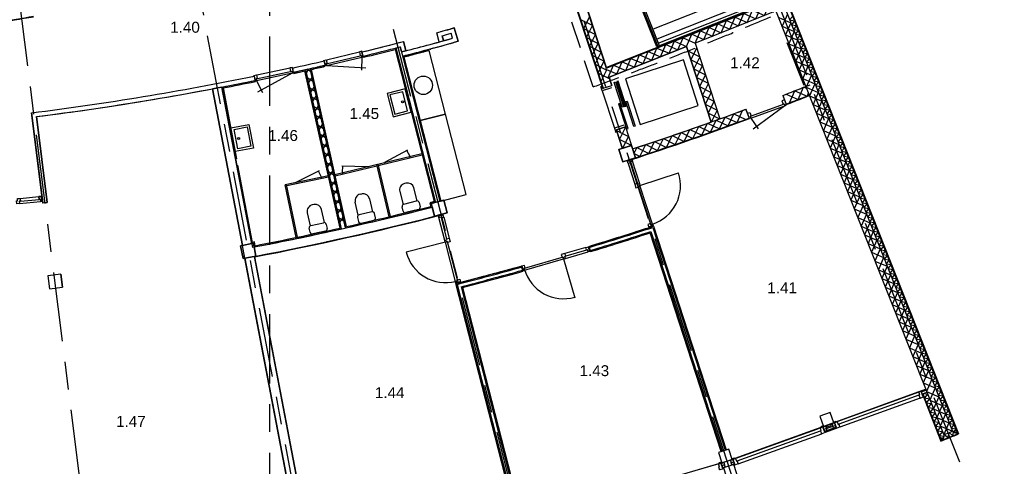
# Model space of a CAD drawing. Header units: millimetres. Extents: x -5940 to 121280, y -35718 to 26615.
# Tile 29 of 52: x 64383 to 86938, y -23814 to -13593. Entities that reach past the tile are written whole.
import ezdxf

# ---------------------------------------------------------------- set-up
doc = ezdxf.new("R2010")
doc.units = ezdxf.units.MM
doc.header["$LTSCALE"] = 100
for name, pattern in [('Center', [31.75, 6.35, -4.7625, 15.875, -4.7625]), ('IMPORT-B0701', [9.375, 6.25, -3.125]), ('IMPORT-TEGELS', [4, 2, -2])]:
    doc.linetypes.add(name, pattern=pattern)
for name, color, linetype in [('AL18----_BRANDSCHEIDING', 1, 'Continuous'), ('AL21----_BUITENWAND', 3, 'Continuous'), ('AL22----_BINNENWAND', 2, 'Continuous'), ('AL24----_LIFTEN', 1, 'Continuous'), ('AL24----_TRAPPEN', 1, 'Continuous'), ('AL28----_CONSTRUCTIES', 4, 'Continuous'), ('AL31----_BUITENKOZIJN', 1, 'Continuous'), ('AL32----_BINNENKOZIJN', 1, 'Continuous'), ('AL73----_KEUKENINRICHTING', 1, 'Continuous'), ('AL74----_SANITAIR', 1, 'Continuous'), ('BL$7----_DOORSNEDE', 8, 'Continuous'), ('BL$7----_STRAMIEN', 8, 'Continuous'), ('BL$8----_RUIMTENUMMER', 2, 'Continuous')]:
    doc.layers.add(name, color=color, linetype=linetype)
doc.styles.add('Arial_2', font='arial.ttf', dxfattribs={"height": 245.883234})

msp = doc.modelspace()

# ---------------------------------------------------------------- linework, layer by layer
at = {"layer": 'AL18----_BRANDSCHEIDING', "linetype": 'IMPORT-B0701'}
msp.add_line((77519.9, -15129.8), (75908.1, -10221.6), dxfattribs=at)
msp.add_arc((52997.8, 52929.7), 72342.5, 289.814248, 293.863001, dxfattribs=at)
at = {"layer": 'AL21----_BUITENWAND'}
for p, q in [((79682.2, -7393.6), (85890, -23073.3)), ((79533.1, -7897.3), (85549.2, -23092.2)), ((80037.7, -8590.3), (85748.2, -23013.5)), ((82350.2, -15100.2), (81963.5, -14123.7)), ((73542, -15904.6), (74014.8, -17748.2)), ((69755, -18795.1), (69795.1, -19005.3)), ((85063.5, -22160.8), (85487.7, -23235.4)), ((83088.6, -22948.6), (82834.6, -23040.1)), ((82863, -22951), (83010, -22898.1)), ((85743.2, -23014), (85471.7, -22896.5)), ((85670.7, -22817.8), (85553.2, -23089.2)), ((85457, -23129.2), (85547.8, -23200.6)), ((85875.6, -23064), (85761.3, -23047.1)), ((85871.6, -23054.3), (85869.3, -23070.9))]:
    msp.add_line(p, q, dxfattribs=at)
at = {"layer": 'AL21----_BUITENWAND', "linetype": 'IMPORT-TEGELS'}
for p, q in [((73797.1, -14285.9), (73790.5, -14260.7)), ((73182.1, -14447.6), (73552.7, -15890.9))]:
    msp.add_line(p, q, dxfattribs=at)
at = {"layer": 'AL21----_BUITENWAND', "flags": 128}
for points in [[(85072.9, -22157.4), (85493.3, -23222.4), (85877, -23067.7), (79677.6, -7409.2)], [(81968.1, -13466.1), (81847.9, -13743.8), (82125.7, -13864), (82005.5, -14141.8), (82283.2, -14262), (82163, -14539.7), (82440.8, -14659.9), (82320.6, -14937.7), (82598.3, -15057.8), (82478.1, -15335.6), (82755.9, -15455.8), (82635.7, -15733.5), (82913.4, -15853.7), (82793.3, -16131.5), (83071, -16251.7), (82950.8, -16529.4), (83228.6, -16649.6), (83108.4, -16927.4), (83386.1, -17047.6), (83265.9, -17325.3), (83543.7, -17445.5), (83423.5, -17723.3), (83701.2, -17843.5)], [(82092.5, -13508.8), (82020.8, -13599.3), (82135, -13616.1), (82063.3, -13706.6), (82177.5, -13723.5), (82105.8, -13814), (82220, -13830.9), (82148.3, -13921.4), (82262.5, -13938.2), (82190.8, -14028.7), (82305.1, -14045.6), (82233.3, -14136.1), (82347.6, -14152.9), (82275.8, -14243.4), (82390.1, -14260.3), (82318.3, -14350.8), (82432.6, -14367.7), (82360.8, -14458.2), (82475.1, -14475), (82403.4, -14565.5), (82517.6, -14582.4), (82445.9, -14672.9), (82560.1, -14689.8), (82488.4, -14780.2), (82602.6, -14797.1), (82530.9, -14887.6), (82645.1, -14904.5), (82573.4, -14995), (82687.6, -15011.8), (82615.9, -15102.3), (82730.1, -15119.2), (82658.4, -15209.7), (82772.6, -15226.6), (82700.9, -15317.1), (82815.1, -15333.9), (82743.4, -15424.4), (82857.6, -15441.3), (82785.9, -15531.8), (82900.1, -15548.6), (82828.4, -15639.1), (82942.6, -15656), (82870.9, -15746.5), (82985.1, -15763.4), (82913.4, -15853.9), (83027.7, -15870.7), (82955.9, -15961.2), (83070.2, -15978.1), (82998.4, -16068.6), (83112.7, -16085.5), (83040.9, -16176), (83155.2, -16192.8), (83083.4, -16283.3), (83197.7, -16300.2), (83126, -16390.7), (83240.2, -16407.5), (83168.5, -16498), (83282.7, -16514.9), (83211, -16605.4), (83325.2, -16622.3), (83253.5, -16712.8), (83367.7, -16729.6), (83296, -16820.1), (83410.2, -16837), (83338.5, -16927.5), (83452.7, -16944.4), (83381, -17034.8), (83495.2, -17051.7), (83423.5, -17142.2), (83537.7, -17159.1), (83466, -17249.6), (83580.2, -17266.4), (83508.5, -17356.9), (83622.7, -17373.8), (83551, -17464.3), (83665.2, -17481.2), (83593.5, -17571.7), (83707.8, -17588.5), (83636, -17679), (83750.3, -17695.9), (83678.5, -17786.4), (83792.8, -17803.2), (83721, -17893.7), (83835.3, -17910.6), (83763.5, -18001.1), (83877.8, -18018), (83806, -18108.5), (83920.3, -18125.3), (83848.6, -18215.8), (83962.8, -18232.7), (83891.1, -18323.2), (84005.3, -18340.1), (83933.6, -18430.5), (84047.8, -18447.4), (83976.1, -18537.9), (84090.3, -18554.8), (84018.6, -18645.3), (84132.8, -18662.1), (84061.1, -18752.6), (84175.3, -18769.5), (84103.6, -18860), (84217.8, -18876.9), (84146.1, -18967.4), (84260.3, -18984.2), (84188.6, -19074.7), (84302.8, -19091.6), (84231.1, -19182.1), (84345.3, -19199), (84273.6, -19289.4), (84387.8, -19306.3), (84316.1, -19396.8), (84430.4, -19413.7), (84358.6, -19504.2), (84472.9, -19521), (84401.1, -19611.5), (84515.4, -19628.4), (84443.6, -19718.9), (84557.9, -19735.8), (84486.1, -19826.3), (84600.4, -19843.1), (84528.7, -19933.6), (84642.9, -19950.5), (84571.2, -20041), (84685.4, -20057.8), (84613.7, -20148.3), (84727.9, -20165.2), (84656.2, -20255.7), (84770.4, -20272.6), (84698.7, -20363.1), (84812.9, -20379.9), (84741.2, -20470.4), (84855.4, -20487.3), (84783.7, -20577.8), (84897.9, -20594.7), (84826.2, -20685.1), (84940.4, -20702), (84868.7, -20792.5), (84982.9, -20809.4), (84911.2, -20899.9), (85025.4, -20916.7), (84953.7, -21007.2), (85067.9, -21024.1), (84996.2, -21114.6), (85110.4, -21131.5), (85038.7, -21222), (85153, -21238.8), (85081.2, -21329.3), (85195.5, -21346.2), (85123.7, -21436.7), (85238, -21453.5), (85166.2, -21544), (85280.5, -21560.9), (85208.7, -21651.4), (85323, -21668.3), (85251.3, -21758.8), (85365.5, -21775.6), (85293.8, -21866.1), (85408, -21883), (85336.3, -21973.5), (85450.5, -21990.4), (85378.8, -22080.9), (85493, -22097.7), (85421.3, -22188.2), (85535.5, -22205.1), (85463.8, -22295.6), (85578, -22312.4), (85506.3, -22402.9), (85620.5, -22419.8), (85548.8, -22510.3), (85663, -22527.2), (85591.3, -22617.7), (85705.5, -22634.5), (85633.8, -22725), (85748, -22741.9), (85676.3, -22832.4), (85790.5, -22849.3), (85718.8, -22939.7), (85833.1, -22956.6), (85761.3, -23047.1)], [(81769.1, -13544.9), (82046.9, -13665), (81926.7, -13942.8), (82204.4, -14063), (82084.2, -14340.7), (82362, -14460.9), (82241.8, -14738.7), (82519.6, -14858.9), (82399.4, -15136.6), (82677.1, -15256.8), (82556.9, -15534.6), (82834.7, -15654.8), (82714.5, -15932.5), (82992.2, -16052.7), (82872, -16330.5), (83149.8, -16450.7), (83029.6, -16728.4), (83307.3, -16848.6), (83187.1, -17126.3), (83464.9, -17246.5), (83344.7, -17524.3), (83622.5, -17644.5), (83502.3, -17922.2)], [(83502.3, -17922.2), (83780, -18042.4), (83659.8, -18320.2), (83937.6, -18440.4), (83817.4, -18718.1), (84095.1, -18838.3), (83974.9, -19116.1), (84252.7, -19236.3), (84132.5, -19514), (84410.2, -19634.2), (84290, -19912), (84567.8, -20032.2), (84447.6, -20309.9), (84725.4, -20430.1), (84605.2, -20707.8), (84882.9, -20828), (84762.7, -21105.8), (85040.5, -21226), (84920.3, -21503.7), (85198, -21623.9), (85077.8, -21901.7), (85355.6, -22021.9), (85235.4, -22299.6), (85513.1, -22419.8), (85392.9, -22697.6), (85670.7, -22817.8)], [(83701.2, -17843.5), (83581, -18121.2), (83858.8, -18241.4), (83738.6, -18519.2), (84016.3, -18639.3), (83896.2, -18917.1), (84173.9, -19037.3), (84053.7, -19315), (84331.5, -19435.2), (84211.3, -19713), (84489, -19833.2), (84368.8, -20110.9), (84646.6, -20231.1), (84526.4, -20508.9), (84804.1, -20629.1), (84683.9, -20906.8), (84961.7, -21027), (84841.5, -21304.8), (85119.3, -21425), (84999.1, -21702.7), (85276.8, -21822.9), (85156.6, -22100.7), (85434.4, -22220.8), (85314.2, -22498.6), (85591.9, -22618.8), (85471.7, -22896.5)], [(85098.2, -22148.3), (85180.4, -22160.4), (85108.6, -22250.9)], [(85108.6, -22250.9), (85222.9, -22267.8), (85151.1, -22358.3), (85265.4, -22375.2), (85193.7, -22465.7), (85307.9, -22482.5), (85236.2, -22573), (85350.4, -22589.9), (85278.7, -22680.4)], [(85278.7, -22680.6), (85392.9, -22697.4), (85321.2, -22787.9)], [(83008.8, -22894.5), (82952.8, -22847.4), (82936.5, -22924.6), (82877.1, -22874.7), (82861.6, -22947.7)], [(85321.2, -22787.7), (85435.4, -22804.6), (85363.7, -22895.1), (85477.9, -22912), (85406.2, -23002.5), (85520.4, -23019.3), (85448.7, -23109.8), (85562.9, -23126.7), (85491.2, -23217.2)], [(85547.9, -23200.6), (85564.1, -23086.2), (85655.1, -23157.5), (85671.2, -23043.1), (85762.2, -23114.3), (85778.2, -22999.9), (85869.2, -23070.9)]]:
    msp.add_lwpolyline(points, dxfattribs=at)
for points in [[(78202.1, -16846.9), (78109.4, -16561.6), (78394.7, -16468.9), (78487.4, -16754.2), (78202.1, -16846.9), (78487.4, -16754.2), (78394.7, -16468.9), (78109.4, -16561.6), (78202.1, -16846.9), (78487.4, -16754.2), (78394.7, -16468.9), (78109.4, -16561.6)], [(83076.9, -22924.9), (82831.4, -23011.8), (82836.5, -23025.9), (83081.9, -22939)], [(80503.3, -23848.5), (80688.7, -24419.1), (80926.5, -24341.8), (80741.1, -23771.2), (80503.3, -23848.5), (80688.7, -24419.1), (80926.5, -24341.8), (80741.1, -23771.2)]]:
    msp.add_lwpolyline(points, close=True, dxfattribs=at)
at = {"layer": 'AL21----_BUITENWAND', "linetype": 'IMPORT-TEGELS'}
msp.add_arc((56250, 51200), 67796, 284.462733, 285.000158, dxfattribs=at)
at = {"layer": 'AL21----_BUITENWAND'}
for radius, start, end in [(93789.6, 291.821221, 292.086204), (93679.6, 291.888709, 292.019597)]:
    msp.add_arc((50625, 63834), radius, start, end, dxfattribs=at)
at = {"layer": 'AL22----_BINNENWAND'}
for p, q in [((77621.2, -14780.8), (77031.8, -12968.7)), ((77235.3, -12902.6), (77820.5, -14701.9)), ((77820.5, -14701.9), (81630.1, -13193.6)), ((73991.6, -14095.5), (73935.3, -13889.7)), ((74058, -13960.3), (74087.9, -14069.1)), ((74087.9, -14069.1), (74058, -13960.3)), ((74338.3, -13779.2), (74241.9, -13805.9)), ((74300.9, -14018), (74268.7, -13902.3)), ((74301, -14018), (74268.7, -13902.3)), ((74338.3, -13779.3), (74424.1, -14087.6)), ((74424.1, -14087.6), (74338.3, -13779.3)), ((77434.6, -14202.9), (77570.6, -13932.6)), ((73074.9, -14117.1), (73171.7, -14092)), ((73171.7, -14092), (73225.4, -14299.1)), ((74086.6, -14069.7), (74182.9, -14043.3)), ((74300.9, -14018), (74297.6, -14018.9)), ((74424.1, -14087.6), (74327.8, -14114.3)), ((77367.4, -13999.7), (77637.7, -14135.7)), ((77433.2, -14202.2), (77703.5, -14338.2)), ((77500.4, -14405.4), (77636.4, -14135.1)), ((79656.9, -14205), (77886.8, -14905.8)), ((80219.1, -15935.5), (79656.9, -14205)), ((79856.2, -14126.1), (80420.7, -15863.2)), ((73000.6, -14240.2), (73097.4, -14215.4)), ((73000.6, -14240.1), (73908.3, -17775.6)), ((73908.3, -17775.6), (73000.6, -14240.2)), ((73097.4, -14215.4), (73127.3, -14331.6)), ((73097.4, -14215.4), (74005.1, -17750.7)), ((73128.6, -14324.2), (73100, -14213.9)), ((73128.6, -14324.2), (73225.4, -14299.1)), ((77499.3, -14405.7), (77769.7, -14541.8)), ((77566.5, -14608.9), (77702.5, -14338.6)), ((77565.1, -14608.2), (77835.5, -14744.3)), ((77632.3, -14811.4), (77768.3, -14541.1)), ((71720.7, -18360.4), (70917.1, -14765.1)), ((71751.8, -18380.1), (70936.8, -14734)), ((71751.8, -18380.1), (70936.8, -14734.1)), ((70952.7, -14805.4), (71009.6, -14717.8)), ((71050.4, -14783.6), (70961.6, -14728.5)), ((71034.4, -14712.2), (71849.4, -18358.3)), ((71849.4, -18358.3), (71034.4, -14712.2)), ((71869, -18327.2), (71065.4, -14731.9)), ((77745.1, -15162.2), (77621.2, -14780.8)), ((77629.5, -14810), (77899.9, -14946.1)), ((77696.7, -15013.2), (77832.7, -14742.9)), ((71100.5, -15007.9), (70981.5, -14934.1)), ((71002.9, -15029.7), (71079.2, -14912.3)), ((77745.1, -15162.2), (77948.6, -15096)), ((77886.8, -14905.8), (77948.6, -15096)), ((68792.7, -15175.3), (69476.6, -18760.8)), ((69486.4, -18758.9), (68802.5, -15173.5)), ((69012.7, -15133.4), (69696.7, -18718.8)), ((69043.1, -15154), (69352.3, -16774.8)), ((71150.7, -15232.3), (71031.6, -15158.5)), ((71053, -15254.1), (71129.3, -15136.6)), ((81860.7, -15326.5), (81941.2, -15535.5)), ((81860.8, -15326.6), (81937.7, -15526.3)), ((81941.7, -15295.3), (82218.7, -15417.4)), ((82019.2, -15494.8), (82141.2, -15217.9)), ((82140.9, -15218), (82418.2, -15339.2)), ((82219, -15417.3), (82340.2, -15140)), ((82407.3, -15169.3), (82339.8, -15140.1)), ((82447.7, -15271.8), (82418.6, -15339)), ((71196.3, -15436.3), (71077.2, -15362.5)), ((71098.6, -15458.1), (71174.9, -15340.6)), ((64914.8, -17788.1), (64652.6, -15724.6)), ((71246.4, -15660.6), (71127.4, -15586.8)), ((71148.8, -15682.5), (71225, -15565)), ((71194.4, -15886.5), (71270.6, -15769)), ((80614.2, -16020.9), (80742, -15746.6)), ((80741.7, -15746.7), (81016.4, -15873.7)), ((80815.6, -15947.5), (80942.6, -15672.9)), ((81020.1, -15644.1), (81094.5, -15844.7)), ((81098, -15854.1), (81020.1, -15644.1)), ((64764.5, -15811.2), (65014, -17775.5)), ((71292, -15864.6), (71173, -15790.8)), ((71244.5, -16110.8), (71320.8, -15993.4)), ((80008.8, -16237.3), (80139.1, -15964.1)), ((80138.8, -15964.3), (80412.3, -16093.7)), ((80210.8, -16165.8), (80340.3, -15892.2)), ((80340, -15892.3), (80613.9, -16021)), ((80412.6, -16093.6), (80541.3, -15819.7)), ((80541, -15819.8), (80815.3, -15947.7)), ((71342.2, -16089), (71223.1, -16015.2)), ((71387.8, -16293), (71268.7, -16219.2)), ((71290.1, -16314.8), (71366.4, -16197.4)), ((78044.6, -16116.3), (78181.6, -16538.1)), ((78257.6, -16047.1), (78054.1, -16113.2)), ((78191.1, -16535), (78054.1, -16113.2)), ((78257.6, -16047.1), (78394.7, -16468.9)), ((79401.4, -16448.2), (79534.1, -16176.3)), ((79533.8, -16176.4), (79806.2, -16308.3)), ((79604, -16378.5), (79736, -16106.2)), ((79735.7, -16106.3), (80008.4, -16237.4)), ((79806.5, -16308.2), (79937.6, -16035.5)), ((79937.3, -16035.6), (80210.5, -16165.9)), ((71437.9, -16517.4), (71318.9, -16443.6)), ((71340.3, -16539.2), (71416.5, -16421.7)), ((78588.6, -16721), (78724.7, -16450.6)), ((78724.4, -16450.7), (78995.1, -16585.9)), ((78792.1, -16653.7), (78927.3, -16382.9)), ((78927, -16383), (79198.2, -16517.4)), ((78995.4, -16585.8), (79129.8, -16314.7)), ((79129.5, -16314.8), (79401.1, -16448.3)), ((79198.5, -16517.3), (79332.1, -16245.8)), ((79331.8, -16245.9), (79603.7, -16378.6)), ((71483.5, -16721.4), (71364.5, -16647.6)), ((71385.8, -16743.2), (71462.1, -16625.7)), ((71602.2, -17133.5), (73594.2, -16656.7)), ((72592.2, -16927.4), (73601.6, -16685.8)), ((78394.7, -16468.9), (78191.1, -16535)), ((78421.2, -16550.6), (78419.1, -16551.3)), ((78419.1, -16551.3), (78485.7, -16754.7)), ((78588.2, -16721), (78452.1, -16652)), ((78521.8, -16517.6), (78452.7, -16653.9)), ((78521.5, -16517.8), (78791.8, -16653.8)), ((71533.6, -16945.7), (71414.6, -16871.9)), ((71436, -16967.5), (71512.3, -16850.1)), ((72556.1, -16905.2), (72842.4, -18101.4)), ((72585.3, -16898.2), (72871.6, -18094.4)), ((78485.7, -16754.7), (78487.4, -16754.1)), ((71579.2, -17149.7), (71460.2, -17075.9)), ((71481.6, -17171.5), (71557.9, -17054.1)), ((71608.8, -17162.7), (72563.1, -16934.3)), ((71453.9, -17166.6), (70464.2, -17372.3)), ((70743.8, -18570.5), (70493.6, -17366.2)), ((71459.7, -17196), (70499.7, -17395.6)), ((71629.4, -17374.1), (71510.4, -17300.3)), ((71531.8, -17395.9), (71608, -17278.5)), ((70714.5, -18576.6), (70464.2, -17372.3)), ((71675, -17578.1), (71556, -17504.3)), ((71577.4, -17599.9), (71653.6, -17482.5)), ((65014, -17775.5), (64914.8, -17788.1)), ((71725.1, -17802.4), (71606.1, -17728.6)), ((71627.5, -17824.2), (71703.7, -17706.8)), ((71770.7, -18006.4), (71651.7, -17932.6)), ((71673.1, -18028.2), (71749.3, -17910.8)), ((73839.7, -17881.8), (73832.8, -17883.6)), ((73892.5, -18089.2), (73839.7, -17881.8)), ((71816.3, -18210.4), (71697.3, -18136.6)), ((71718.7, -18232.2), (71794.9, -18114.8)), ((80448.4, -23477.3), (78822.4, -18472.8)), ((78822.4, -18472.8), (80448.4, -23477.3)), ((78838.4, -18441.3), (80472.2, -23469.5)), ((78886.6, -18346.8), (80543.5, -23446.3)), ((78902.6, -18315.3), (80567.3, -23438.6)), ((78902.6, -18315.3), (80567.3, -23438.6)), ((69696.7, -18718.8), (69712.8, -18803.2)), ((69542.6, -19053.5), (69486.4, -18758.9)), ((69755, -18795.1), (69712.8, -18803.2)), ((69532.8, -19055.5), (70844.5, -25931.5)), ((70854.3, -25929.5), (69542.7, -19053.6)), ((69542.7, -19053.6), (70854.3, -25929.6)), ((69752.9, -19013.5), (71064.5, -25889.4)), ((69752.9, -19013.5), (71064.5, -25889.5)), ((69764.5, -19021.3), (71074.4, -25887.6)), ((75711.6, -24849.3), (74371.9, -19631.6)), ((74371.9, -19631.6), (75711.6, -24849.3)), ((74402.4, -19649.6), (75735.8, -24843.1)), ((74493.7, -19703.6), (75808.5, -24824.5)), ((74524.1, -19721.6), (75832.7, -24818.2)), ((74524.1, -19721.6), (75832.7, -24818.2)), ((79338.5, -20053.2), (80450.8, -23476.5)), ((80448.4, -23477.3), (80567.3, -23438.6))]:
    msp.add_line(p, q, dxfattribs=at)
at = {"layer": 'AL22----_BINNENWAND', "flags": 128}
for points in [[(79528.4, -7912.7), (81617.1, -13188), (77826.8, -14688.7), (77241.7, -12890), (77184.7, -12908.5)], [(77076.2, -12943.8), (77019.2, -12962.3), (77738.7, -15174.8)], [(77031.8, -12968.7), (77235.3, -12902.6), (77820.5, -14701.9), (81630.1, -13193.6)], [(77235.3, -12902.6), (77031.8, -12968.7), (77745.1, -15162.2), (77948.6, -15096), (77886.8, -14905.8), (79656.9, -14205), (80219.1, -15935.5)], [(79976.4, -13848.3), (80254.2, -13968.5), (80374.4, -13690.8), (80652.1, -13811), (80772.3, -13533.2), (81050.1, -13653.4), (81170.3, -13375.7), (81448, -13495.8), (81568.2, -13218.1)], [(80055.2, -14047.3), (80175.4, -13769.5), (80453.2, -13889.7), (80573.3, -13612), (80851.1, -13732.2), (80971.3, -13454.4), (81249, -13574.6), (81369.2, -13296.9), (81647, -13417.1)], [(77437.3, -13525.9), (77301.3, -13796.2), (77571.6, -13932.2)], [(81708.8, -13392.6), (79856.2, -14126.1), (80420.7, -15863.2)], [(77368.4, -13999.4), (77504.4, -13729), (77234.1, -13593)], [(77787.7, -14714.9), (78065.5, -14835.1), (78185.7, -14557.3), (78463.4, -14677.5), (78583.6, -14399.8), (78861.4, -14520), (78981.6, -14242.2), (79259.3, -14362.4), (79379.5, -14084.7), (79657.3, -14204.9), (79777.5, -13927.1), (80055.2, -14047.3)], [(77866.5, -14913.9), (77986.7, -14636.1), (78264.5, -14756.3), (78384.7, -14478.6), (78662.4, -14598.7), (78782.6, -14321), (79060.3, -14441.2), (79180.5, -14163.4), (79458.3, -14283.6), (79578.5, -14005.9), (79856.2, -14126.1), (79976.4, -13848.3)], [(73100.3, -14214.6), (73128.5, -14324), (73225.3, -14299), (73171.7, -14092)], [(72981.8, -14271.7), (73876.6, -17756.8), (73779.8, -17781.7), (73801.1, -17864.8)], [(79690.1, -14307.3), (79959.8, -14444.7), (79822.4, -14714.3), (80092, -14851.7), (79954.6, -15121.4), (80224.3, -15258.8), (80086.9, -15528.4), (80356.5, -15665.8), (80219.1, -15935.5)], [(80422.7, -15869.4), (80153, -15732), (80290.4, -15462.3), (80020.8, -15324.9), (80158.1, -15055.3), (79888.5, -14917.9), (80025.9, -14648.2), (79756.2, -14510.8), (79893.6, -14241.2)], [(69696.7, -18718.8), (69012.7, -15133.4), (68802.5, -15173.5), (69486.4, -18758.9)], [(64654.1, -15724.4), (64914.8, -17788), (65014, -17775.5), (64765.9, -15811.1)], [(78191.1, -16535), (78054.1, -16113.2), (78257.6, -16047.1), (78394.7, -16468.9)], [(78056.1, -16130.7), (78326.9, -16265.9), (78191.7, -16536.6)], [(78394.7, -16468.9), (78123.9, -16333.7), (78259.1, -16062.9)], [(73265.4, -16576.1), (72740.2, -16861), (72747.2, -16890.3)], [(73330.7, -16750.6), (73323.8, -16721.5), (73247.6, -16586.2)], [(69775.6, -18764.6), (69759.6, -18680.3), (69717.3, -18688.4), (69380.8, -16924.1)], [(71243.7, -17052.1), (70710.3, -17321.3), (70716.4, -17350.5)], [(71303.9, -17228.4), (71297.7, -17199.1), (71225.6, -17061.6)], [(71763.3, -16935.7), (72360.5, -16951.9), (72367.5, -16981.1)], [(71784, -17120.8), (71777, -17091.7), (71783.7, -16936.5)]]:
    msp.add_lwpolyline(points, dxfattribs=at)
at = {"layer": 'AL22----_BINNENWAND'}
for centre, radius, start, end in [((56250, 51200), 67450, 285.200704, 285.555621), ((56660.2, 49626.7), 65824.1, 285.30186, 285.491866), ((56660.2, 49626.7), 65924.1, 285.301961, 285.491962), ((56660.2, 49626.7), 65924.1, 285.301961, 285.491962), ((54599.4, 57529.3), 73990.2, 283.778405, 284.537293), ((54599.4, 57529.3), 73990.2, 283.778405, 284.459856), ((56250, 51200), 67670, 284.442335, 285.470952), ((56337.9, 50862.9), 67321.6, 284.441411, 285.472402), ((56337.9, 50862.9), 67421.6, 284.44135, 285.560451), ((56337.9, 50862.9), 67421.6, 284.44135, 285.47547), ((56660.2, 49626.7), 65924.1, 283.673931, 284.440807), ((54599.4, 57529.3), 74090.2, 283.778405, 284.45995), ((57599.3, 45753.1), 61964.5, 283.683559, 284.373797), ((56200.7, 51423.1), 67678.5, 282.308528, 282.939521), ((56200.7, 51423.1), 67678.5, 282.308817, 282.939521), ((57905, 43825.6), 59992.2, 282.53902, 282.978637), ((56200.7, 51423.1), 67778.5, 282.641879, 282.939521), ((57165, 47514.1), 63778.3, 282.58836, 282.879847), ((56250, 51200), 67450, 277.156257, 281.552839), ((56263.3, 51108.3), 67357.3, 277.156018, 281.556797), ((56250, 51200), 67550, 282.307705, 282.551314), ((56200.7, 51423.1), 67778.5, 282.308528, 282.557345), ((56250, 51200), 67576, 282.313915, 282.535562), ((56250, 51200), 67550, 277.24241, 281.552839), ((56250, 51200), 67550, 280.890757, 281.552839), ((56250, 51200), 67576, 280.912767, 281.550579), ((56250, 51200), 71286, 291.055243, 291.6), ((56250, 51200), 67550, 277.241202, 280.709243), ((56250, 51200), 71286, 291.055243, 291.513999), ((56263.8, 51151.8), 71450, 291.058783, 291.518053), ((56250, 51200), 71500, 291.055243, 291.514257), ((56263.8, 51151.8), 71460, 291.058783, 291.510046), ((56263.8, 51151.8), 71236, 288.120285, 290.336031), ((56263.8, 51151.8), 71236, 289.822669, 290.336031), ((56263.8, 51151.8), 71460, 288.047103, 290.336021), ((56263.8, 51151.8), 71236, 288.122052, 289.650468), ((56263.8, 51151.8), 71450, 288.120285, 290.336022), ((56263.8, 51151.8), 71450, 288.121686, 290.336031), ((56250, 51200), 71286, 280.920562, 284.279438), ((56250, 51200), 71286, 282.640187, 284.279438), ((56250, 51200), 71260, 282.661107, 284.258489), ((56250, 51200), 71510, 280.893744, 284.356734), ((56250, 51200), 71500, 280.920201, 284.279799), ((56250, 51200), 71286, 280.920563, 282.559813), ((56250, 51200), 71260, 280.941511, 282.538893), ((56250, 51200), 71500, 282.248017, 282.911919), ((56250, 51200), 73113.1, 286.831995, 288.048979), ((56250, 51200), 73113.1, 286.831995, 287.951021), ((56250, 51200), 73138.1, 286.831995, 288.029377), ((56250, 51200), 73213.1, 286.831132, 287.970653), ((56250, 51200), 73238.1, 286.830917, 287.951105), ((56250, 51200), 73238.1, 286.831995, 287.951105), ((56250, 51200), 73113.1, 284.351021, 285.568005), ((56250, 51200), 73138.1, 284.370623, 285.568005), ((56250, 51200), 73113.1, 284.448979, 285.568005), ((56250, 51200), 73213.1, 284.429347, 285.568005), ((56250, 51200), 73238.1, 284.448895, 285.568005), ((56250, 51200), 73238.1, 284.448895, 285.568005)]:
    msp.add_arc(centre, radius, start, end, dxfattribs=at)
for points, knots in [([(63007.8, -13767.2), (63309, -13727.5), (63609.2, -13685.2), (64173.3, -13600.2), (64437.5, -13558.2), (64700.7, -13514.2)], [1.797515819, 1.797515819, 1.797515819, 1.797515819, 1.828358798, 1.828358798, 1.855719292, 1.855719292, 1.855719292, 1.855719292]), ([(63009.1, -13777.2), (63430.1, -13721.7), (63849.1, -13660.9), (64411.5, -13572), (64557.1, -13548.3), (64702.4, -13524)], [1.797513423, 1.797513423, 1.797513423, 1.797513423, 1.840621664, 1.840621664, 1.855722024, 1.855722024, 1.855722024, 1.855722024])]:
    msp.add_open_spline(points, degree=3, knots=knots, dxfattribs=at)
at = {"layer": 'AL24----_LIFTEN'}
msp.add_line((77729, -15220), (78007.1, -16075.9), dxfattribs=at)
at = {"layer": 'AL24----_LIFTEN', "flags": 128}
for points in [[(78596.6, -15990), (79928, -15557.4), (79588.1, -14511.2), (78256.6, -14943.8)], [(78215.9, -15587.5), (78183.4, -15598), (77998, -15027.4), (78030.4, -15016.9)], [(78243.9, -15578.4), (78276.3, -15567.9), (78090.9, -14997.2), (78058.5, -15007.8)], [(78133.1, -15509.3), (78100.6, -15519.8), (78286, -16090.4), (78318.5, -16079.9)], [(78264.9, -15466.4), (78297.3, -15455.9), (78482.7, -16026.5), (78450.3, -16037.1)]]:
    msp.add_lwpolyline(points, close=True, dxfattribs=at)
for points in [[(77942.1, -15150.7), (77729, -15220), (77698.1, -15124.9)], [(78220.2, -16006.7), (78007.1, -16075.9), (78038, -16171)]]:
    msp.add_lwpolyline(points, dxfattribs=at)
at = {"layer": 'AL24----_TRAPPEN'}
for p, q in [((81386.8, -12823.4), (78890.7, -13811.7)), ((81475.1, -13046.6), (78979.1, -14034.8))]:
    msp.add_line(p, q, dxfattribs=at)
at = {"layer": 'AL24----_TRAPPEN', "flags": 128}
for points in [[(76579.5, -11046.1), (77626.3, -10634), (79011.9, -14133.4), (81513.3, -13143), (80311.9, -10108.6)], [(80373.7, -10101.6), (81591.2, -13176.7), (78978.2, -14211.3), (77592.6, -10711.8), (76598.1, -11103.2)]]:
    msp.add_lwpolyline(points, dxfattribs=at)
msp.add_lwpolyline([(76617.9, -11070), (77605.9, -10681.2), (79000.1, -14202.6), (79039.4, -14187.1), (77629.6, -10626.4), (76602.4, -11030.8)], close=True, dxfattribs=at)
at = {"layer": 'AL28----_CONSTRUCTIES'}
for p, q in [((73908.3, -17775.6), (73811.4, -17800.4)), ((73811.4, -17800.4), (73886, -18091)), ((74005.1, -17750.7), (73908.3, -17775.6)), ((74102, -17725.8), (74005.1, -17750.7)), ((74102, -17725.8), (74176.6, -18016.4)), ((73886, -18091), (74176.6, -18016.4)), ((69696.7, -18718.8), (69486.4, -18758.9)), ((69738.9, -18710.7), (69696.7, -18718.8)), ((69738.9, -18710.7), (69757.6, -18808.8)), ((69486.4, -18758.9), (69444.2, -18767)), ((69444.2, -18767), (69500.4, -19061.6)), ((69757.6, -18808.8), (69795.1, -19005.3)), ((69500.4, -19061.6), (69542.7, -19053.6)), ((69542.7, -19053.6), (69752.9, -19013.5)), ((69752.9, -19013.5), (69795.1, -19005.4)), ((65322.5, -19419.8), (65024.9, -19457.4)), ((65024.9, -19457.4), (65062.5, -19755)), ((65322.5, -19419.8), (65360.1, -19717.4)), ((65062.5, -19755), (65360.1, -19717.4))]:
    msp.add_line(p, q, dxfattribs=at)
at = {"layer": 'AL28----_CONSTRUCTIES', "flags": 128}
for points in [[(74176.6, -18016.4), (73886, -18091), (73811.4, -17800.4), (74102, -17725.8), (74176.6, -18016.4), (74102, -17725.8), (73811.4, -17800.4), (73886, -18091)], [(69444.2, -18767), (69738.9, -18710.7), (69795.1, -19005.4), (69500.4, -19061.6), (69444.2, -18767), (69500.4, -19061.6), (69795.1, -19005.4), (69738.9, -18710.7)], [(65024.9, -19457.4), (65062.5, -19755), (65360.1, -19717.4), (65322.5, -19419.8), (65024.9, -19457.4), (65062.5, -19755), (65360.1, -19717.4), (65322.5, -19419.8)], [(82946.7, -22583.9), (82711.5, -22668.6), (82796.2, -22903.8), (83031.4, -22819.2)], [(80389, -23496.6), (80466.2, -23734.3), (80704, -23657.1), (80626.7, -23419.3), (80389, -23496.6), (80466.2, -23734.3), (80704, -23657.1), (80626.7, -23419.3)]]:
    msp.add_lwpolyline(points, close=True, dxfattribs=at)
at = {"layer": 'AL31----_BUITENKOZIJN'}
for p, q in [((82913.8, -22861.5), (85135.5, -22047.1)), ((84978, -22117.9), (83103, -22796.4)), ((84982, -22187.7), (83144.6, -22852.6)), ((85009.3, -22254.4), (83169.1, -22920.3)), ((80585.1, -23695.7), (82913.8, -22861.5)), ((80774.6, -23634.8), (82726.5, -22932)), ((80816.1, -23691), (82730.4, -23001.8)), ((80837.7, -23759.8), (82757.6, -23068.6)), ((78210.8, -24389.6), (80585.1, -23695.7)), ((80395.9, -23757.8), (78403.7, -24336.6))]:
    msp.add_line(p, q, dxfattribs=at)
at = {"layer": 'AL31----_BUITENKOZIJN', "flags": 128}
for points in [[(85040.6, -22117.6), (85073.6, -22208.8), (85040.6, -22117.6), (85049.1, -22114.5), (85043, -22097.6), (85039.1, -22095.8), (84978, -22117.9), (84976.2, -22121.7), (84998, -22181.9), (84982, -22187.7), (85000, -22237.5), (85002.9, -22245.6), (85004.1, -22248.8), (85005.5, -22252.6), (85009.3, -22254.4), (85086.4, -22226.5), (85088.2, -22222.6), (85082.1, -22205.7), (85073.6, -22208.8)], [(85045.4, -22104.4), (85144.2, -22068.6), (85165.8, -22123.8), (85057.1, -22163.2), (85040.6, -22117.6), (85049.1, -22114.5), (85045.4, -22104.4)], [(82820, -23017.6), (82828.5, -23014.6), (82836.6, -23036.9), (82834.8, -23040.8), (82757.6, -23068.6), (82753.8, -23066.8), (82752.4, -23063), (82751.2, -23059.8), (82748.3, -23051.7), (82730.4, -23001.8), (82746.4, -22996.1), (82724.7, -22935.9), (82726.5, -22932), (82776.4, -22914.1), (82782, -22912), (82820, -23017.6), (82879.2, -22994.2), (82861.5, -22949.5), (82803.8, -22972.4), (82820, -23017.6), (82782, -22912)], [(83047.5, -22816.5), (83085.7, -22922), (83047.5, -22816.5), (83053.2, -22814.4), (83103, -22796.4), (83106.8, -22798.2), (83128.6, -22858.4), (83144.6, -22852.6), (83162.6, -22902.4), (83165.6, -22910.5), (83166.7, -22913.7), (83168.1, -22917.5), (83166.3, -22921.3), (83089.2, -22949.2), (83085.3, -22947.4), (83077.2, -22925.1), (83085.7, -22922), (83025.2, -22941.8), (83010.3, -22896.1), (83069.3, -22876.8), (83085.7, -22922)], [(80719.1, -23654.7), (80757.1, -23760.3), (80696.6, -23780), (80681.7, -23734.3), (80740.8, -23715.1), (80757.1, -23760.3), (80719.1, -23654.7), (80724.7, -23652.7), (80774.6, -23634.8), (80778.4, -23636.6), (80800.1, -23696.8), (80816.1, -23691), (80834, -23740.9), (80836.9, -23749), (80838.1, -23752.2), (80839.5, -23755.9), (80837.7, -23759.8), (80760.5, -23787.6), (80756.7, -23785.8), (80748.6, -23763.4), (80757.1, -23760.3)], [(80483.9, -23849.1), (80492.5, -23846.6), (80499.1, -23869.4), (80497.1, -23873.1), (80418.3, -23896), (80414.6, -23894), (80413.5, -23890.1), (80412.6, -23886.9), (80410.2, -23878.6), (80395.4, -23827.7), (80411.7, -23823), (80393.8, -23761.5), (80395.9, -23757.8), (80446.8, -23743), (80452.5, -23741.3), (80483.9, -23849.1), (80544.4, -23829.5), (80529.6, -23783.8), (80470.4, -23802.9), (80483.9, -23849.1), (80452.5, -23741.3)]]:
    msp.add_lwpolyline(points, dxfattribs=at)
for points in [[(85144.2, -22068.6), (85140.5, -22059.3), (85044.8, -22093.7), (85043, -22097.6), (85045.4, -22104.4), (85078.7, -22092.3)], [(82797.1, -22906.6), (82791.2, -22890.4), (82734.1, -22911), (82732.3, -22914.8), (82737.1, -22928.2), (82781, -22912.4)], [(82840.4, -22896.1), (82861.5, -22949.5), (82803.8, -22972.4), (82784.3, -22918.3)], [(82992.4, -22841.5), (83010.3, -22896.1), (83069.3, -22876.8), (83049.8, -22822.7)], [(83032.5, -22821.9), (83026.6, -22805.7), (83083.7, -22785), (83087.6, -22786.8), (83092.4, -22800.2), (83048.5, -22816.1)], [(80663.9, -23679.7), (80681.7, -23734.3), (80740.8, -23715.1), (80721.3, -23661)], [(80705.3, -23659.7), (80699.5, -23643.4), (80756.6, -23622.9), (80760.5, -23624.7), (80765.3, -23638.1), (80721.3, -23653.9)], [(80466.6, -23737.2), (80461.7, -23720.7), (80403.4, -23737.6), (80401.4, -23741.3), (80405.3, -23755), (80450.2, -23742)], [(80511.8, -23729.1), (80529.6, -23783.8), (80470.4, -23802.9), (80454.4, -23747.7)]]:
    msp.add_lwpolyline(points, close=True, dxfattribs=at)
at = {"layer": 'AL32----_BINNENKOZIJN'}
for p, q in [((71401.9, -14602.9), (72209.6, -14411.7)), ((71410.3, -14508.4), (72169.4, -14328.7)), ((72221.5, -14331.8), (72245.3, -14428.9)), ((72244.4, -14428.9), (72221.5, -14331.8)), ((71355.4, -14536.8), (71377.8, -14634.3)), ((71378.5, -14634), (71355.4, -14536.8)), ((71411.1, -14641.8), (72313.4, -14694.2)), ((72218.8, -14450.6), (72210, -14750.5)), ((69757.6, -14883.5), (69778.3, -14981.5)), ((69778.3, -14981.5), (69758.3, -14883.5)), ((70614.6, -14779.2), (69802.5, -14950.8)), ((69815.6, -14856.1), (70578.7, -14694.7)), ((70622.8, -14818.3), (69829.2, -15250.6)), ((70628.1, -14699.7), (70649.4, -14797.4)), ((70628.4, -14699.6), (70649.1, -14797.5)), ((70652.2, -14812.2), (70654.5, -14822.9)), ((69768.5, -14983.5), (69773.6, -15009)), ((69810.8, -14990), (69946.7, -15257.4)), ((81897.5, -15524.8), (81116.7, -15806.2)), ((81911.1, -15562.4), (81184.2, -16099.5)), ((81130.2, -15843.8), (81301.5, -16090.1)), ((78318.6, -16886.8), (78472.2, -17359.5)), ((78379.5, -16867.1), (78533.1, -17339.7)), ((78590.6, -17387.3), (79475, -17099.9)), ((73837.5, -18103.2), (73886, -18090.8)), ((73886, -18090.8), (73892.5, -18089.2)), ((74037.6, -18128.5), (74161.2, -18609.9)), ((74099.6, -18112.6), (74223.2, -18593.9)), ((78783.7, -18353.9), (78902.6, -18315.3)), ((78795.6, -18350), (78890.7, -18319.1)), ((74138.1, -18680.8), (73237.4, -18912.1)), ((77351.6, -18806.7), (76874.3, -18945.3)), ((77369.4, -18868.1), (76892.1, -19006.8)), ((77421.1, -18780.8), (77457.3, -18900.4)), ((77421.1, -18780.8), (77456, -18900.8)), ((76842.8, -19062.8), (77102.3, -19955.9)), ((75872.2, -19230.7), (75905.8, -19351.2)), ((75872.2, -19230.7), (75905.8, -19351.2)), ((74371.9, -19631.6), (74493, -19600.5))]:
    msp.add_line(p, q, dxfattribs=at)
at = {"layer": 'AL32----_BINNENKOZIJN', "flags": 128}
for points in [[(71411.1, -14641.8), (72218.8, -14450.6), (72252.8, -14442.5), (72249.4, -14427.9)], [(72226.3, -14330.6), (72222.9, -14316), (72164.5, -14329.9), (72184.1, -14412.6), (72208.4, -14406.8), (72218.8, -14450.6)], [(71350.5, -14538), (71347.1, -14523.4), (71405.5, -14509.6), (71425.1, -14592.3), (71400.7, -14598), (71411.1, -14641.8), (71377, -14649.9), (71373.6, -14635.3)], [(69752.8, -14884.7), (69749.7, -14870), (69808.4, -14857.6), (69825.9, -14940.8), (69801.5, -14945.9), (69810.8, -14990)], [(70622.8, -14818.3), (69810.8, -14990), (69776.5, -14997.2), (69773.4, -14982.5)], [(70633.3, -14698.6), (70630.2, -14683.9), (70571.5, -14696.3), (70589.1, -14779.5), (70613.5, -14774.3), (70622.8, -14818.3), (70657.1, -14811.1), (70654, -14796.4)], [(81058.3, -15747.5), (81053.2, -15733.4), (81109.7, -15713), (81138.5, -15793), (81115, -15801.5), (81130.2, -15843.8), (81911.1, -15562.4)], [(81905, -15442.3), (81899.9, -15428.2), (81843.5, -15448.6), (81872.3, -15528.5), (81895.8, -15520.1), (81911.1, -15562.4), (81944, -15550.5), (81938.9, -15536.4)], [(81130.2, -15843.8), (81097.3, -15855.7), (81092.2, -15841.6)], [(78588.3, -17348.1), (78540.8, -17363.5), (78533.1, -17339.7), (78472.2, -17359.5), (78499.4, -17443.2), (78560.2, -17423.4), (78552.5, -17399.6), (78600.1, -17384.2), (78588.3, -17348.1), (78419.3, -16827.8)], [(64378.2, -17798.2), (64315.5, -17804.1), (64309.5, -17740.4), (64334.4, -17738.1), (64329.6, -17688.3), (64392.4, -17682.4), (64398.4, -17746), (64373.5, -17748.3), (64378.2, -17798.2), (64857.4, -17752.9)], [(64392.4, -17682.4), (64821.8, -17641.8), (64888.5, -17635.5)], [(64398.4, -17746), (64827.8, -17705.5), (64821.8, -17641.8)], [(64827.8, -17705.5), (64852.7, -17703.1), (64857.4, -17752.9), (64899.2, -17749), (64897.1, -17726.2), (64887.1, -17727), (64880.7, -17659.3), (64890.7, -17658.4), (64888.5, -17635.5), (64821.8, -17641.8), (64827.8, -17705.5), (64852.7, -17703.1), (64857.4, -17752.9), (64899.2, -17749), (64897.1, -17726.2), (64887.1, -17727), (64880.7, -17659.3), (64890.7, -17658.4), (64888.5, -17635.5), (64821.8, -17641.8), (64827.8, -17705.5), (64852.7, -17703.1), (64857.4, -17752.9), (64899.2, -17749), (64897.1, -17726.2), (64887.1, -17727), (64880.7, -17659.3), (64890.7, -17658.4), (64888.5, -17635.5), (64821.8, -17641.8), (64827.8, -17705.5), (64852.7, -17703.1), (64857.4, -17752.9), (64899.2, -17749), (64897.1, -17726.2), (64887.1, -17727), (64880.7, -17659.3), (64890.7, -17658.4), (64888.5, -17635.5)], [(74119, -18646.5), (74167.4, -18634.1), (74161.2, -18609.9), (74223.2, -18593.9), (74245.1, -18679.2), (74183.1, -18695.1), (74176.9, -18670.9), (74128.5, -18683.3), (74119, -18646.5), (73983, -18116.7)], [(76882.1, -19061.8), (76868.1, -19013.8), (76892.1, -19006.8), (76874.3, -18945.3), (76789.8, -18969.9), (76807.6, -19031.4), (76831.6, -19024.4), (76845.6, -19072.4), (76882.1, -19061.8), (77407.4, -18909.2)]]:
    msp.add_lwpolyline(points, dxfattribs=at)
for points in [[(78392.1, -16792.5), (78406.3, -16787.9), (78419.3, -16827.8), (78371.7, -16843.3), (78379.5, -16867.1), (78318.6, -16886.8), (78297.9, -16823.1), (78312.2, -16818.5), (78315.3, -16828), (78395.1, -16802)], [(78310, -16811.8), (78389.9, -16785.9), (78395.1, -16802), (78315.3, -16828)], [(78552.5, -17399.6), (78839.9, -18284.1), (78877.9, -18271.8), (78590.6, -17387.3)], [(64897.6, -17657.7), (64904, -17725.5), (64887.1, -17727.1), (64880.7, -17659.3), (64897.6, -17657.7), (64904, -17725.5), (64887.1, -17727.1), (64880.7, -17659.3), (64897.6, -17657.7), (64880.7, -17659.3), (64887.1, -17727.1), (64904, -17725.5), (64897.6, -17657.7), (64880.7, -17659.3), (64887.1, -17727.1), (64904, -17725.5)], [(73987.1, -18072.3), (73972.5, -18076), (73983, -18116.7), (74031.4, -18104.3), (74037.6, -18128.5), (74099.6, -18112.6), (74082.9, -18047.7), (74068.4, -18051.4), (74070.9, -18061.1), (73989.5, -18082)], [(74066.7, -18044.6), (73985.3, -18065.5), (73989.5, -18082), (74070.9, -18061.1)], [(78886.2, -18313.3), (78900.4, -18308.6), (78887.5, -18268.7), (78839.9, -18284.1), (78832.2, -18260.4), (78771.3, -18280.1), (78792, -18343.9), (78806.3, -18339.2), (78803.2, -18329.7), (78883.1, -18303.7)], [(78808.4, -18345.9), (78888.3, -18319.9), (78883.1, -18303.7), (78803.2, -18329.7)], [(74176.9, -18670.9), (74408.2, -19571.7), (74369.4, -19581.6), (74138.1, -18680.8)], [(77443.5, -18883.1), (77447.7, -18897.5), (77407.4, -18909.2), (77393.4, -18861.2), (77369.4, -18868.1), (77351.6, -18806.7), (77415.9, -18788), (77420.1, -18802.4), (77410.5, -18805.2), (77433.9, -18885.8)], [(77426.8, -18800.4), (77450.2, -18881.1), (77433.9, -18885.8), (77410.5, -18805.2)], [(76831.6, -19024.4), (75938.6, -19283.8), (75949.7, -19322.2), (76842.8, -19062.8)], [(75877.8, -19250.5), (75901.3, -19331.1), (75917.6, -19326.4), (75894.2, -19245.7)], [(75908, -19329.2), (75912.2, -19343.6), (75952.5, -19331.9), (75938.6, -19283.8), (75962.6, -19276.9), (75944.7, -19215.4), (75880.4, -19234.1), (75884.6, -19248.5), (75894.2, -19245.7), (75917.6, -19326.4)], [(74384.7, -19621.1), (74370.2, -19624.8), (74359.7, -19584.1), (74408.2, -19571.7), (74402, -19547.5), (74463.9, -19531.5), (74480.6, -19596.4), (74466.1, -19600.2), (74463.6, -19590.5), (74382.2, -19611.4)], [(74467.8, -19606.9), (74386.5, -19627.8), (74382.2, -19611.4), (74463.6, -19590.5)]]:
    msp.add_lwpolyline(points, close=True, dxfattribs=at)
at = {"layer": 'AL32----_BINNENKOZIJN'}
for centre, start, end in [((78590.6, -17387.3), 288, 18), ((74138.1, -18680.8), 194.4, 284.4), ((76838.8, -19048.7), 196.2, 286.2)]:
    msp.add_arc(centre, 930, start, end, dxfattribs=at)
at = {"layer": 'AL73----_KEUKENINRICHTING', "flags": 128}
for points in [[(73555.1, -15900.4), (74136.3, -15751.2), (73763.2, -14298.4), (73182.1, -14447.6)], [(74609.8, -17595.4), (74136.3, -15751.2), (73555.1, -15900.4), (74028.6, -17744.7)]]:
    msp.add_lwpolyline(points, close=True, dxfattribs=at)
at = {"layer": 'AL73----_KEUKENINRICHTING'}
msp.add_circle((73627.7, -15093.7), 211.8, dxfattribs=at)
at = {"layer": 'AL74----_SANITAIR'}
for p, q in [((73231, -17335.4), (73196.1, -17344.4)), ((72182.9, -17586.7), (72218, -17578.6)), ((73088.1, -17527), (73164.1, -17822.9)), ((73489.7, -17739.2), (73413.6, -17443.3)), ((72139.6, -18064.4), (72070.6, -17766.8)), ((72398, -17690.8), (72467, -17988.4)), ((73180.8, -17815.1), (73471.3, -17740.4)), ((73532.2, -17776.4), (73557.1, -17873.3)), ((70971.1, -18009.8), (71035.4, -18308.4)), ((71121.5, -17824), (71086.2, -17831.6)), ((71364, -18237.7), (71299.7, -17939.1)), ((72448.7, -17989.2), (72156.4, -18057)), ((72531.3, -18124), (72508.7, -18026.6)), ((73169.7, -17972.8), (73144.8, -17876)), ((73521.1, -17934.2), (73230.5, -18008.8)), ((71052.3, -18301.3), (71345.6, -18238.2)), ((72119, -18117), (72141.6, -18214.4)), ((72201.6, -18251.8), (72493.9, -18184.1)), ((71035, -18458.5), (71014, -18360.7)), ((71387.7, -18433.8), (71094.4, -18496.9)), ((71405, -18276.6), (71426, -18374.4))]:
    msp.add_line(p, q, dxfattribs=at)
at = {"layer": 'AL74----_SANITAIR', "flags": 128}
for points in [[(72939.3, -15812.2), (73350.3, -15706.7), (73213.5, -15174), (72802.5, -15279.5)], [(72863.4, -15315.5), (72975.3, -15751.3), (73268.4, -15676.1), (73156.4, -15240.2)], [(69737.5, -16529.7), (69320.7, -16609.2), (69217.6, -16069), (69634.4, -15989.5)], [(69594.6, -16048), (69679, -16490), (69381.8, -16546.7), (69297.5, -16104.7)]]:
    msp.add_lwpolyline(points, close=True, dxfattribs=at)
at = {"layer": 'AL74----_SANITAIR'}
for centre in [(73155.2, -15471.3), (69397, -16313.2)]:
    msp.add_circle(centre, 24.3, dxfattribs=at)
for centre, radius, start, end in [((73233.4, -17489.6), 150, 104.40932, 194.40932), ((73268.4, -17480.7), 150, 14.40932, 104.40932), ((72216.7, -17732.9), 150, 103.0559, 193.0559), ((72251.9, -17724.7), 150, 13.0559, 103.0559), ((73193.2, -17863.5), 50, 104.40932, 194.40932), ((73483.8, -17788.9), 50, 14.40932, 104.40932), ((71117.8, -17978.2), 150, 102.1441, 192.1441), ((71153.1, -17970.6), 150, 12.1441, 102.1441), ((72460, -18037.9), 50, 13.0559, 103.0559), ((73218.1, -17960.4), 50, 194.40932, 284.40932), ((73508.7, -17885.7), 50, 284.40932, 14.40932), ((71356.1, -18287.1), 50, 12.1441, 102.1441), ((72167.7, -18105.7), 50, 103.0559, 193.0559), ((72190.3, -18203.1), 50, 193.0559, 283.0559), ((72482.6, -18135.3), 50, 283.0559, 13.0559), ((71062.8, -18350.2), 50, 102.1441, 192.1441), ((71083.9, -18448), 50, 192.1441, 282.1441), ((71377.2, -18384.9), 50, 282.1441, 12.1441)]:
    msp.add_arc(centre, radius, start, end, dxfattribs=at)
at = {"layer": 'BL$7----_DOORSNEDE', "linetype": 'Center'}
msp.add_line((70109.2, -32554.1), (70109.2, 23469.4), dxfattribs=at)
at = {"layer": 'BL$7----_STRAMIEN', "linetype": 'Center'}
for p, q in [((67095.8, -34653), (63162.2, -3515.6)), ((66686.8, -3511.7), (72628.1, -34656.9)), ((70296.2, -3506.2), (78295.7, -34662.4)), ((74022.8, -3499.2), (84150.7, -34669.4)), ((77903.6, -3490.7), (90251.5, -34677.9))]:
    msp.add_line(p, q, dxfattribs=at)

# ---------------------------------------------------------------- texts
at = {"layer": 'BL$8----_RUIMTENUMMER', "char_height": 250, "width": 798, "attachment_point": 2, "line_spacing_factor": 0.938532, "style": 'Arial_2'}
for s, insert in [('1.40', (68169.4, -13640.5)), ('1.42', (80996, -14453.6)), ('1.45', (72277, -15615.2)), ('1.46', (70417, -16118.6)), ('1.41', (81848.5, -19603.4)), ('1.43', (77547.2, -21500.7)), ('1.44', (72858.3, -22004.1)), ('1.47', (66929.4, -22662.3))]:
    msp.add_mtext(s, dxfattribs=dict(at, insert=insert))

doc.saveas('drawing.dxf')
